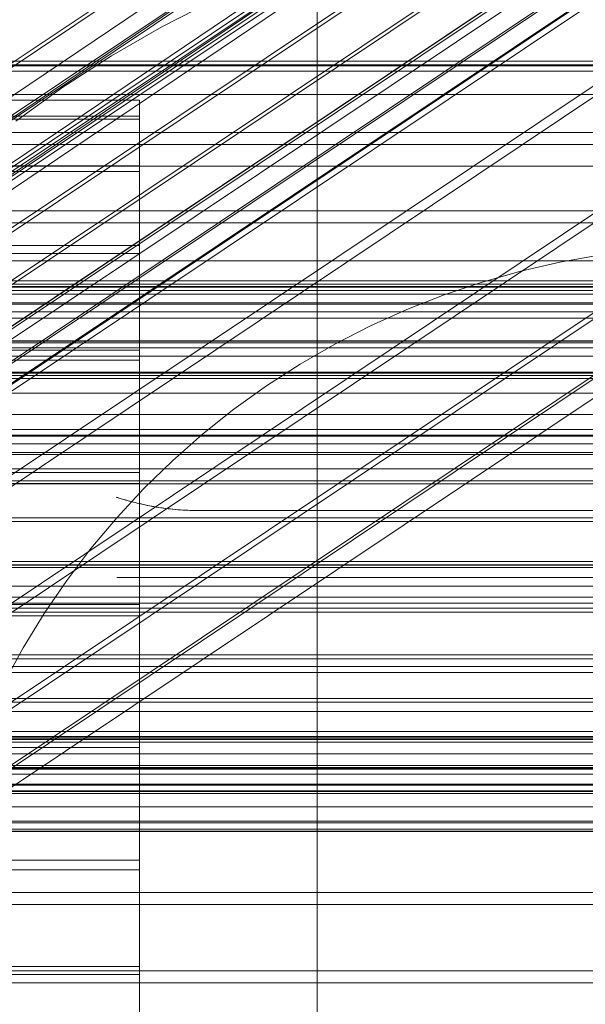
# Model space of a CAD drawing. Header units: millimetres. Extents: x -4738 to 65662, y -68080 to 6847.
# Tile 233 of 256: x 305 to 333, y -34772 to -34723. Entities that reach past the tile are written whole.
import ezdxf

# ---------------------------------------------------------------- set-up
doc = ezdxf.new("R2010")
doc.units = ezdxf.units.MM
for name, color, linetype, lineweight in [('COTAS_O', 1, 'Continuous', 0), ('COTAS_P', 1, 'Continuous', 0), ('frontal_briquetadora', 7, 'Continuous', 0), ('frontal_C01', 7, 'Continuous', 0), ('frontal_C02', 7, 'Continuous', 0), ('frontal_C03', 7, 'Continuous', 0), ('frontal_C05', 7, 'Continuous', 0), ('frontal_mezcladora', 7, 'Continuous', 0)]:
    doc.layers.add(name, color=color, linetype=linetype, lineweight=lineweight)
doc.dimstyles.new('R19_100', dxfattribs={"dimtxt": 250, "dimasz": 150, "dimexe": 150, "dimexo": 80, "dimgap": 100, "dimtad": 1, "dimtih": 1, "dimtoh": 1, "dimdsep": 46, "dimcen": 0.09, "dimadec": 0, "dimazin": 0, "dimtfac": 1, "dimtdec": 4, "dimtofl": 0, "dimtmove": 0, "dimatfit": 3, "dimfxl": 1, "dimtolj": 1, "dimtzin": 0, "dimarcsym": 0})

# ---------------------------------------------------------------- blocks, each defined once
blk = doc.blocks.new('DIM_R31_49')
at = {"layer": 'COTAS_P'}
for p, q in [((-150, -32300), (550, -32300)), ((550, -32300), (505, -32450)), ((550, -34900), (550, -32300)), ((550, -32300), (595, -32450)), ((550, -34900), (505, -34750)), ((550, -34900), (595, -34750)), ((-150, -34900), (550, -34900))]:
    blk.add_line(p, q, dxfattribs=at)
blk.add_text('2600 P', height=250, rotation=90, dxfattribs=at).set_placement((450, -33600))
blk = doc.blocks.new('DIM_R31_52')
at = {"layer": 'COTAS_O'}
for p, q in [((-650, -34200), (-500, -34155)), ((650, -34200), (500, -34155)), ((-650, -34900), (-650, -34200)), ((-650, -34200), (650, -34200)), ((-650, -34200), (-500, -34245)), ((650, -34200), (500, -34245)), ((650, -34900), (650, -34200))]:
    blk.add_line(p, q, dxfattribs=at)
blk.add_text('1300 O', height=250, dxfattribs=at).set_placement((0, -34100))
blk = doc.blocks.new('DIM_R31_57')
at = {"layer": 'COTAS_P'}
for p, q in [((-305, -34680), (395, -34680)), ((395, -34680), (350, -34830)), ((395, -36000), (395, -34680)), ((395, -34680), (440, -34830)), ((395, -36000), (350, -35850)), ((395, -36000), (440, -35850)), ((-305, -36000), (395, -36000))]:
    blk.add_line(p, q, dxfattribs=at)
blk.add_text('1320 P', height=250, rotation=90, dxfattribs=at).set_placement((295, -35340))

msp = doc.modelspace()

# ---------------------------------------------------------------- linework, layer by layer
at = {"layer": 'frontal_briquetadora'}
for p, q in [((320, -34736), (320, -34680)), ((210, -34736), (430, -34736)), ((210, -34736), (320, -34736)), ((320, -34736), (430, -34736)), ((320, -34760), (320, -34736)), ((320, -34750), (320, -34736)), ((210, -34750), (340, -34750)), ((210, -34750), (320, -34750)), ((320, -34750), (340, -34750)), ((320, -34760), (320, -34750)), ((-490, -34760), (490, -34760)), ((-490, -34760), (340, -34760)), ((320, -34760), (340, -34760)), ((320, -34760), (490, -34760))]:
    msp.add_line(p, q, dxfattribs=at)
at = {"layer": 'frontal_C01'}
for p, q in [((175.016, -34815.155), (359.326, -34690.82)), ((171.275, -34816.586), (355.584, -34692.251)), ((175.521, -34817.61), (359.83, -34693.275)), ((173.584, -34818.351), (357.893, -34694.016)), ((175.032, -34818.7), (359.341, -34694.365)), ((-311.15, -34726.722), (311.15, -34726.722)), ((311.15, -34727.514), (311.15, -34726.722)), ((311.15, -34726.722), (311.15, -34727.661)), ((-311.15, -34727.514), (311.15, -34727.514)), ((311.15, -34729.982), (311.15, -34727.514)), ((-311.15, -34727.661), (311.15, -34727.661)), ((311.15, -34727.661), (311.15, -34730.267)), ((-311.15, -34729.982), (311.15, -34729.982)), ((311.15, -34733.96), (311.15, -34729.982)), ((-311.15, -34730.267), (311.15, -34730.267)), ((311.15, -34730.267), (311.15, -34734.362)), ((-311.15, -34733.96), (311.15, -34733.96)), ((311.15, -34739.175), (311.15, -34733.96)), ((-311.15, -34734.362), (311.15, -34734.362)), ((311.15, -34734.362), (311.15, -34739.667)), ((-311.15, -34739.175), (311.15, -34739.175)), ((311.15, -34745.272), (311.15, -34739.175)), ((-311.15, -34739.667), (311.15, -34739.667)), ((311.15, -34739.667), (311.15, -34745.821)), ((-440, -34743.121), (440, -34743.121)), ((-440, -34743.401), (440, -34743.401)), ((-440, -34743.453), (440, -34743.453)), ((-440, -34744.276), (440, -34744.276)), ((-440, -34744.377), (440, -34744.377)), ((-440, -34745.685), (440, -34745.685)), ((311.15, -34745.272), (-311.15, -34745.272)), ((311.15, -34751.836), (311.15, -34745.272)), ((-440, -34745.828), (440, -34745.828)), ((-311.15, -34745.821), (311.15, -34745.821)), ((311.15, -34745.821), (311.15, -34752.404)), ((-440, -34747.533), (440, -34747.533)), ((-440, -34747.708), (440, -34747.708)), ((440, -34749.694), (-440, -34749.694)), ((-440, -34749.888), (440, -34749.888)), ((-440, -34752.019), (440, -34752.019)), ((-311.15, -34751.836), (311.15, -34751.836)), ((311.15, -34758.419), (311.15, -34751.836)), ((-440, -34752.221), (440, -34752.221)), ((-311.15, -34752.404), (311.15, -34752.404)), ((311.15, -34752.404), (311.15, -34758.968)), ((-440, -34754.352), (440, -34754.352)), ((-440, -34754.547), (440, -34754.547)), ((-440, -34756.533), (440, -34756.533)), ((-440, -34756.707), (440, -34756.707)), ((-440, -34758.412), (440, -34758.412)), ((-311.15, -34758.419), (311.15, -34758.419)), ((311.15, -34764.573), (311.15, -34758.419)), ((-440, -34758.555), (440, -34758.555)), ((-311.15, -34758.968), (311.15, -34758.968)), ((311.15, -34758.968), (311.15, -34765.066)), ((-440, -34759.864), (440, -34759.864)), ((-440, -34759.964), (440, -34759.964)), ((-440, -34760.787), (440, -34760.787)), ((-440, -34760.839), (440, -34760.839)), ((-440, -34761.12), (440, -34761.12)), ((-311.15, -34764.573), (311.15, -34764.573)), ((311.15, -34769.878), (311.15, -34764.573)), ((-311.15, -34765.066), (311.15, -34765.066)), ((311.15, -34765.066), (311.15, -34770.281)), ((-311.15, -34769.878), (311.15, -34769.878)), ((311.15, -34773.974), (311.15, -34769.878)), ((-311.15, -34770.281), (311.15, -34770.281)), ((311.15, -34770.281), (311.15, -34774.258))]:
    msp.add_line(p, q, dxfattribs=at)
at = {"layer": 'frontal_C02'}
for p, q in [((144.861, -34832.02), (358.659, -34689.045)), ((142.565, -34833.354), (356.363, -34690.379)), ((359.995, -34690.774), (146.196, -34833.75)), ((143.635, -34835.238), (357.434, -34692.262)), ((147.533, -34835.662), (361.332, -34692.687)), ((144.881, -34837.202), (358.68, -34694.227)), ((148.779, -34837.627), (362.578, -34694.652)), ((146.218, -34839.115), (360.017, -34696.139)), ((149.85, -34839.51), (363.648, -34696.535)), ((147.554, -34840.844), (361.352, -34697.869)), ((150.672, -34841.184), (364.471, -34698.209)), ((148.798, -34842.273), (362.596, -34699.298)), ((151.191, -34842.534), (364.989, -34699.558)), ((149.865, -34843.304), (363.664, -34700.329)), ((151.369, -34843.468), (365.168, -34700.492)), ((150.683, -34843.866), (364.482, -34700.891)), ((151.196, -34843.922), (364.995, -34700.947)), ((164.693, -34824.398), (349.002, -34701.144)), ((157.211, -34828.745), (341.52, -34705.491)), ((168.21, -34829.943), (352.519, -34706.689)), ((160.982, -34834.142), (345.291, -34710.888)), ((171.232, -34835.259), (355.541, -34712.004)), ((164.752, -34839.023), (349.061, -34715.769)), ((173.554, -34839.982), (357.863, -34716.728)), ((168.263, -34843.056), (352.572, -34719.801)), ((175.016, -34843.792), (359.326, -34720.537)), ((171.275, -34845.965), (355.584, -34722.71)), ((175.521, -34846.427), (359.83, -34723.173)), ((173.584, -34847.553), (357.893, -34724.298)), ((175.032, -34847.71), (359.341, -34724.456))]:
    msp.add_line(p, q, dxfattribs=at)
at = {"layer": 'frontal_C03'}
for p, q in [((1496, -34724.774), (-1496, -34724.774)), ((-1250, -34724.964), (1250, -34724.964)), ((1496, -34725.276), (-1496, -34725.276)), ((1250, -34726.443), (-1250, -34726.443)), ((-1496, -34728.332), (1496, -34728.332)), ((1496, -34728.924), (-1496, -34728.924)), ((1496, -34732.233), (-1496, -34732.233)), ((1496, -34732.824), (-1496, -34732.824)), ((1250, -34734.714), (-1250, -34734.714)), ((1496, -34735.881), (-1496, -34735.881)), ((1250, -34735.711), (-1250, -34735.711)), ((1496, -34736.382), (-1496, -34736.382)), ((1250, -34736.028), (-1250, -34736.028)), ((1250, -34736.193), (-1250, -34736.193)), ((1250, -34736.822), (-1250, -34736.822)), ((1250, -34736.881), (-1250, -34736.881)), ((1250, -34737.257), (-1250, -34737.257)), ((-1250, -34737.586), (1250, -34737.586)), ((-1575.677, -34738.815), (1575.677, -34738.815)), ((1496, -34738.722), (-1496, -34738.722)), ((1250, -34738.709), (-1250, -34738.709)), ((1496, -34739.057), (-1496, -34739.057)), ((1250, -34739.473), (-1250, -34739.473)), ((1496, -34740.323), (-1496, -34740.323)), ((1250, -34740.267), (-1250, -34740.267)), ((1496, -34740.44), (-1496, -34740.44)), ((1250, -34740.584), (-1250, -34740.584)), ((1250, -34741.309), (-1250, -34741.309)), ((1250, -34742.381), (-1250, -34742.381)), ((1250, -34743.834), (-1250, -34743.834)), ((1250, -34745.088), (-1250, -34745.088)), ((1250, -34749.867), (-1250, -34749.867)), ((1250, -34750.937), (-1250, -34750.937)), ((1250, -34751.472), (-1250, -34751.472)), ((1250, -34751.774), (-1250, -34751.774)), ((1250, -34754.94), (-1250, -34754.94)), ((1250, -34755.234), (-1250, -34755.234)), ((-1699.4, -34757.169), (1699.4, -34757.169)), ((1250, -34758.169), (-1250, -34758.169)), ((1250, -34758.486), (-1250, -34758.486)), ((1496, -34758.577), (-1496, -34758.577)), ((1496, -34758.695), (-1496, -34758.695)), ((1250, -34759.28), (-1250, -34759.28)), ((1496, -34759.961), (-1496, -34759.961)), ((1496, -34760.296), (-1496, -34760.296)), ((-1250, -34760.044), (1250, -34760.044)), ((1250, -34761.167), (-1250, -34761.167)), ((-1250, -34761.253), (1250, -34761.253)), ((1250, -34761.931), (-1250, -34761.931)), ((1496, -34762.636), (-1496, -34762.636)), ((1250, -34762.725), (-1250, -34762.725)), ((1496, -34763.137), (-1496, -34763.137)), ((1250, -34763.041), (-1250, -34763.041)), ((1250, -34763.146), (-1250, -34763.146)), ((-1496, -34766.194), (1496, -34766.194)), ((1496, -34766.785), (-1496, -34766.785)), ((1496, -34770.094), (-1496, -34770.094)), ((1496, -34770.685), (-1496, -34770.685))]:
    msp.add_line(p, q, dxfattribs=at)
at = {"layer": 'frontal_C05'}
for p, q in [((312.261, -34723.063), (314.835, -34721.744)), ((309.757, -34724.509), (312.261, -34723.063)), ((307.327, -34726.078), (309.757, -34724.509)), ((304.979, -34727.766), (307.327, -34726.078)), ((334.038, -34734.447), (332.074, -34734.793)), ((332.074, -34734.793), (330.13, -34735.237)), ((330.13, -34735.237), (328.21, -34735.777)), ((328.21, -34735.777), (326.319, -34736.412)), ((326.319, -34736.412), (324.463, -34737.141)), ((324.463, -34737.141), (322.645, -34737.961)), ((322.645, -34737.961), (320.87, -34738.871)), ((320.87, -34738.871), (319.143, -34739.868)), ((319.143, -34739.868), (317.467, -34740.95)), ((317.467, -34740.95), (315.848, -34742.115)), ((315.848, -34742.115), (314.288, -34743.358)), ((314.288, -34743.358), (312.793, -34744.678)), ((312.793, -34744.678), (311.365, -34746.071)), ((311.365, -34746.071), (310.009, -34747.533)), ((310.004, -34746.501), (310.015, -34746.505)), ((310.015, -34746.505), (310.004, -34746.501)), ((310.015, -34746.505), (310.035, -34746.511)), ((310.032, -34746.51), (310.015, -34746.505)), ((310.055, -34746.517), (310.032, -34746.51)), ((310.035, -34746.511), (310.061, -34746.519)), ((310.084, -34746.527), (310.055, -34746.517)), ((310.061, -34746.519), (310.095, -34746.53)), ((310.124, -34746.539), (310.084, -34746.527)), ((310.095, -34746.53), (310.135, -34746.543)), ((310.175, -34746.555), (310.124, -34746.539)), ((310.135, -34746.543), (310.182, -34746.557)), ((310.182, -34746.557), (310.235, -34746.573)), ((310.235, -34746.573), (310.294, -34746.591)), ((310.302, -34746.593), (310.235, -34746.573)), ((310.294, -34746.591), (310.358, -34746.61)), ((310.375, -34746.615), (310.302, -34746.593)), ((310.358, -34746.61), (310.428, -34746.63)), ((310.455, -34746.638), (310.375, -34746.615)), ((310.428, -34746.63), (310.501, -34746.651)), ((310.541, -34746.662), (310.455, -34746.638)), ((310.501, -34746.651), (310.579, -34746.673)), ((310.632, -34746.688), (310.541, -34746.662)), ((310.579, -34746.673), (310.661, -34746.696)), ((310.727, -34746.713), (310.632, -34746.688)), ((310.661, -34746.696), (310.746, -34746.718)), ((310.828, -34746.74), (310.727, -34746.713)), ((310.746, -34746.718), (310.835, -34746.742)), ((310.932, -34746.766), (310.828, -34746.74)), ((310.835, -34746.742), (310.927, -34746.765)), ((310.927, -34746.765), (311.022, -34746.789)), ((311.053, -34746.796), (310.932, -34746.766)), ((311.022, -34746.789), (311.12, -34746.812)), ((311.192, -34746.829), (311.053, -34746.796)), ((311.12, -34746.812), (311.221, -34746.835)), ((311.336, -34746.861), (311.192, -34746.829)), ((311.221, -34746.835), (311.323, -34746.859)), ((311.323, -34746.859), (311.428, -34746.881)), ((311.484, -34746.893), (311.336, -34746.861)), ((311.428, -34746.881), (311.535, -34746.904)), ((311.636, -34746.924), (311.484, -34746.893)), ((311.535, -34746.904), (311.644, -34746.925)), ((311.791, -34746.953), (311.636, -34746.924)), ((311.644, -34746.925), (311.755, -34746.946)), ((311.755, -34746.946), (311.867, -34746.967)), ((311.95, -34746.981), (311.791, -34746.953)), ((311.867, -34746.967), (311.981, -34746.986)), ((312.111, -34747.008), (311.95, -34746.981)), ((311.981, -34746.986), (312.097, -34747.005)), ((312.097, -34747.005), (312.214, -34747.023)), ((312.275, -34747.032), (312.111, -34747.008)), ((312.214, -34747.023), (312.332, -34747.04)), ((312.441, -34747.055), (312.275, -34747.032)), ((312.332, -34747.04), (312.451, -34747.056)), ((312.609, -34747.076), (312.441, -34747.055)), ((312.451, -34747.056), (312.571, -34747.071)), ((312.571, -34747.071), (312.692, -34747.085)), ((312.779, -34747.095), (312.609, -34747.076)), ((312.692, -34747.085), (312.814, -34747.098)), ((312.951, -34747.111), (312.779, -34747.095)), ((312.814, -34747.098), (312.937, -34747.11)), ((312.937, -34747.11), (313.06, -34747.12)), ((313.124, -34747.125), (312.951, -34747.111)), ((313.06, -34747.12), (313.184, -34747.129)), ((313.298, -34747.136), (313.124, -34747.125)), ((313.184, -34747.129), (313.308, -34747.137)), ((313.472, -34747.146), (313.298, -34747.136)), ((313.308, -34747.137), (313.433, -34747.144)), ((313.433, -34747.144), (313.559, -34747.149)), ((313.648, -34747.152), (313.472, -34747.146)), ((313.559, -34747.149), (313.684, -34747.153)), ((313.824, -34747.156), (313.648, -34747.152)), ((313.684, -34747.153), (313.81, -34747.156)), ((313.81, -34747.156), (313.905, -34747.157)), ((314, -34747.157), (313.824, -34747.156)), ((314, -34747.157), (313.905, -34747.157)), ((346, -34747.157), (314, -34747.157)), ((310.009, -34747.533), (308.727, -34749.06)), ((308.727, -34749.06), (307.522, -34750.65)), ((307.522, -34750.65), (306.399, -34752.298)), ((310.031, -34750.5), (310.011, -34750.5)), ((310.061, -34750.5), (310.031, -34750.5)), ((310.1, -34750.5), (310.061, -34750.5)), ((310.15, -34750.5), (310.1, -34750.5)), ((310.208, -34750.5), (310.15, -34750.5)), ((310.277, -34750.5), (310.208, -34750.5)), ((310.354, -34750.5), (310.277, -34750.5)), ((310.441, -34750.5), (310.354, -34750.5)), ((310.536, -34750.5), (310.441, -34750.5)), ((310.64, -34750.5), (310.536, -34750.5)), ((310.752, -34750.5), (310.64, -34750.5)), ((310.873, -34750.5), (310.752, -34750.5)), ((311.001, -34750.5), (310.873, -34750.5)), ((311.137, -34750.5), (311.001, -34750.5)), ((311.279, -34750.5), (311.137, -34750.5)), ((311.429, -34750.5), (311.279, -34750.5)), ((311.585, -34750.5), (311.429, -34750.5)), ((311.747, -34750.5), (311.585, -34750.5)), ((311.914, -34750.5), (311.747, -34750.5)), ((312.087, -34750.5), (311.914, -34750.5)), ((312.264, -34750.5), (312.087, -34750.5)), ((312.446, -34750.5), (312.264, -34750.5)), ((312.632, -34750.5), (312.446, -34750.5)), ((312.821, -34750.5), (312.632, -34750.5)), ((313.013, -34750.5), (312.821, -34750.5)), ((313.207, -34750.5), (313.013, -34750.5)), ((313.404, -34750.5), (313.207, -34750.5)), ((313.602, -34750.5), (313.404, -34750.5)), ((313.801, -34750.5), (313.602, -34750.5)), ((314, -34750.5), (313.801, -34750.5)), ((314, -34750.5), (346, -34750.5)), ((306.399, -34752.298), (305.359, -34754)), ((305.359, -34754), (304.405, -34755.752))]:
    msp.add_line(p, q, dxfattribs=at)
at = {"layer": 'frontal_mezcladora'}
for p, q in [((320, -34820), (320, -34600)), ((-625, -34725), (625, -34725)), ((-625, -34730), (625, -34730)), ((150, -34730), (625, -34730)), ((-600, -34760), (600, -34760))]:
    msp.add_line(p, q, dxfattribs=at)

# ---------------------------------------------------------------- dimensions: what is measured, and where the dimension line sits
at = {"layer": 'COTAS_O'}
dim = msp.add_aligned_dim(p1=(-650, -34900), p2=(650, -34900), distance=700, text='<> O', dimstyle='R19_100', dxfattribs=at)
dim.commit()
dim.dimension.update_dxf_attribs({"geometry": 'DIM_R31_52', "text_midpoint": (0, -34200)})
at = {"layer": 'COTAS_P'}
for p1, p2, picture, middle in [((-150, -34900), (-150, -32300), 'DIM_R31_49', (550, -33600)), ((-305, -36000), (-305, -34680), 'DIM_R31_57', (395, -35340))]:
    dim = msp.add_aligned_dim(p1=p1, p2=p2, distance=-700, text='<> P', dimstyle='R19_100', dxfattribs=at)
    dim.commit()
    dim.dimension.update_dxf_attribs({"geometry": picture, "text_midpoint": middle})

doc.saveas('drawing.dxf')
